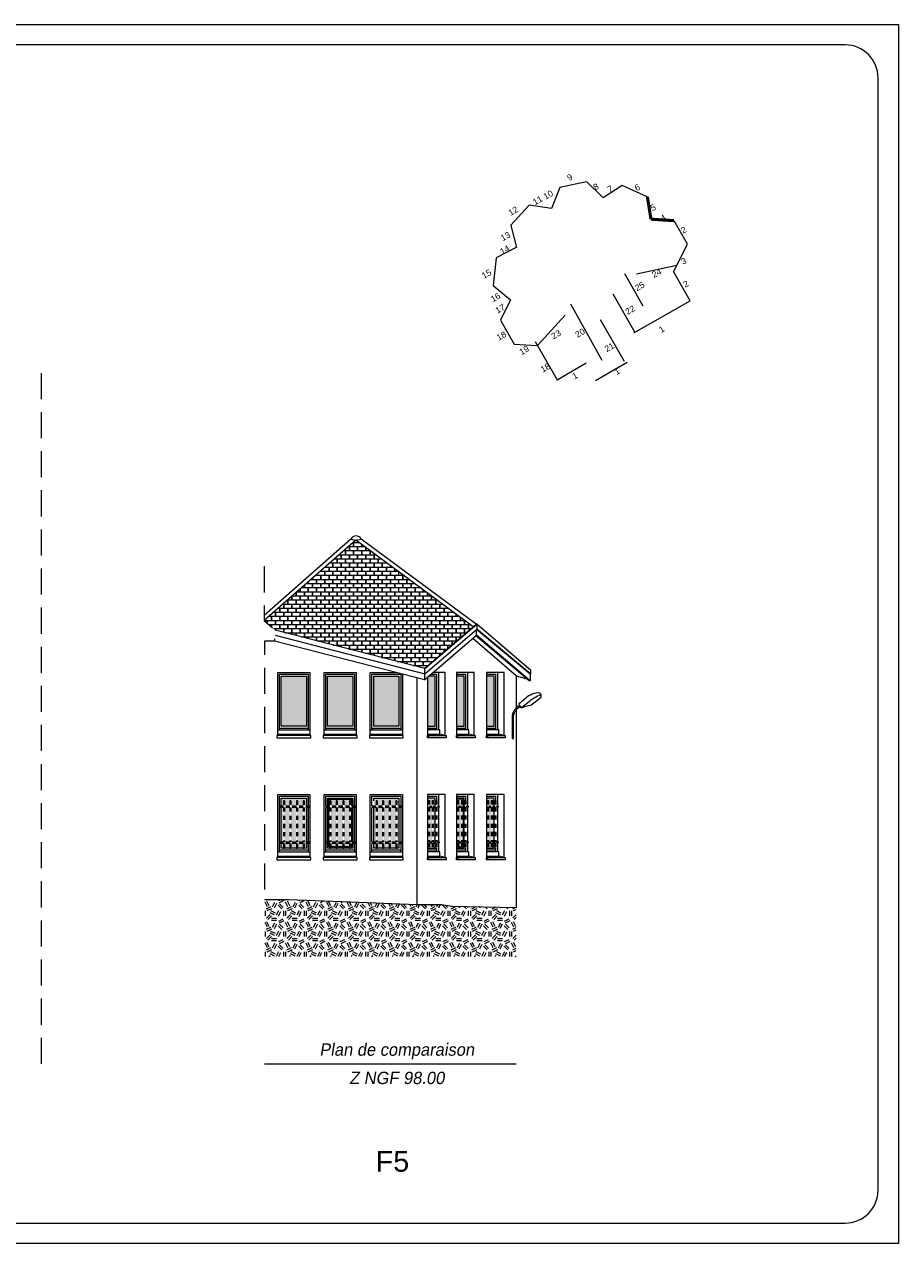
# Model space of a CAD drawing. Extents: x 1304067 to 1304684, y 94 to 123.
# Tile 10 of 57: x 1304178 to 1304199, y 94 to 123. Entities that reach past the tile are written whole.
import ezdxf
from ezdxf.enums import TextEntityAlignment as Align

# ---------------------------------------------------------------- set-up
doc = ezdxf.new("R2010")
doc.units = 0
doc.header["$LTSCALE"] = 0.1
doc.linetypes.add('CACHE', pattern=[9.525, 6.35, -3.175])
doc.linetypes.add('Grille', pattern=[0.4, 0.2, -0.2])
doc.layers.get('0').update_dxf_attribs({"lineweight": 9})
for name, color, linetype, lineweight in [('0_Cadre', 7, 'Continuous', 9), ('_Alti', 115, 'Continuous', 9), ('_Fenêtres', 39, 'Continuous', 9), ('_Fenêtres_Habillage', 7, 'Continuous', 9), ('_TN', 37, 'Continuous', 9), ('_Toiture', 250, 'Continuous', 9), ('_Vue Façade', 240, 'Continuous', 9), ('Bâti_Ligne', 7, 'Continuous', 9), ('Garde-corps', 251, 'Grille', 9), ('Habillage façade', 251, 'Continuous', 9), ('Mur façade', 7, 'Continuous', 9)]:
    doc.layers.add(name, color=color, linetype=linetype, lineweight=lineweight)
doc.layers.add('_Toiture_Habillage', color=7, linetype='Continuous', lineweight=9, true_color=0xa84e24)
doc.styles.add('ARIAL', font='arial.ttf')
doc.styles.add('ECRITURE2', font='BKANT.TTF', dxfattribs={"width": 1.001, "oblique": 18})
doc.styles.get("Standard").update_dxf_attribs({"font": 'arial.ttf'})

# ---------------------------------------------------------------- blocks, each defined once
blk = doc.blocks.new('croquis')
at = {"flags": 128}
for points in [[(0.34, 12.73), (-3.99, 11.82)], [(2.96, 10.16), (0.37, 12.73)], [(6.12, 12.11), (3.01, 10.14)], [(10.18, 10.3), (6.13, 12.11)], [(-4, 11.81), (-5.36, 8.37)], [(10.78, 6.67), (10.2, 10.29)], [(-9.01, 8.93), (-12, 5.63)], [(-5.39, 8.37), (-9, 8.94)], [(14.49, 6.41), (10.77, 6.65)], [(14.5, 6.41), (16.64, 2.65)], [(-11.99, 5.62), (-11.07, 2.05)], [(-11.09, 2.03), (-14.36, 0.35)], [(14.44, -1.9), (16.73, 2.6)], [(-14.36, 0.34), (-14.84, -4.09)], [(14.44, -1.9), (17.08, -6.55)], [(-14.84, -4.1), (-12, -6.44)], [(-12, -6.46), (-13.65, -9.76)], [(8.01, -11.79), (17.13, -6.59)], [(-13.65, -9.77), (-11.44, -13.63)], [(-11.43, -13.63), (-7.63, -13.85)], [(-8.04, -13.2), (-4.47, -19.42)], [(-4.47, -19.42), (0.29, -16.7)], [(1.77, -19.53), (6.94, -16.57)]]:
    blk.add_lwpolyline(points, dxfattribs=at)
at = {"layer": 'Bâti_Ligne', "flags": 128}
for points in [[(8.46, -2.23), (14.98, -0.82)], [(8.17, -11.69), (4.66, -5.55)], [(-3.17, -8.93), (-7.63, -13.85)], [(6.47, -16.45), (2.6, -9.68)]]:
    blk.add_lwpolyline(points, dxfattribs=at)
at = {"layer": 'Bâti_Ligne', "extrusion": (-0.873692, -0.48648, 0), "elevation": 5.45, "flags": 128}
blk.add_lwpolyline([(5.09, 0), (15.56, 0)], dxfattribs=at)
at = {"layer": 'Mur façade'}
blk.add_line((9.54, -7.45), (6.54, -2.2), dxfattribs=at)
at = {"style": 'ARIAL'}
for s, p in [('9', (-2.39, 13.45)), ('8', (1.85, 11.93)), ('7', (4.14, 11.57)), ('6', (8.55, 11.81)), ('11', (-7.62, 9.7)), ('10', (-5.9, 10.62)), ('12', (-11.59, 7.98)), ('5', (11.13, 8.54)), ('4', (12.75, 6.88)), ('13', (-12.84, 3.87)), ('2', (16.09, 4.89)), ('14', (-12.95, 1.67)), ('3', (16.09, -0.15)), ('15', (-15.91, -2.24)), ('24', (11.71, -2.1)), ('25', (8.94, -4.26)), ('2', (16.45, -3.86)), ('16', (-14.45, -6.06)), ('17', (-13.7, -7.9)), ('22', (7.4, -8.1)), ('18', (-13.5, -12.29)), ('23', (-4.62, -12.07)), ('20', (-0.73, -11.82)), ('1', (12.52, -11.23)), ('21', (4.03, -14.15)), ('19', (-9.8, -14.64)), ('18', (-6.36, -17.47)), ('1', (5.29, -18.06)), ('1', (-1.56, -18.78))]:
    blk.add_text(s, height=1, rotation=29.7013, dxfattribs=at).set_placement(p, align=Align.MIDDLE_CENTER)

msp = doc.modelspace()

# ---------------------------------------------------------------- hatches: boundary and pattern name
at = {"layer": '_Fenêtres_Habillage'}
h = msp.add_hatch(color=155, dxfattribs=at)
h.dxf.hatch_style = 1
h.set_gradient(color1=(76, 114, 153), name='CYLINDER')
h.paths.add_polyline_path([(1304184.848, 107.442), (1304184.237, 107.442), (1304184.237, 106.221), (1304184.848, 106.221)])
h = msp.add_hatch(color=155, dxfattribs=at)
h.dxf.hatch_style = 1
h.set_gradient(color1=(76, 114, 153), name='CYLINDER')
h.paths.add_polyline_path([(1304185.977, 107.442), (1304185.366, 107.442), (1304185.366, 106.221), (1304185.977, 106.221)])
h = msp.add_hatch(color=155, dxfattribs=at)
h.dxf.hatch_style = 1
h.set_gradient(color1=(76, 114, 153), name='CYLINDER')
h.paths.add_polyline_path([(1304187.102, 107.442), (1304186.492, 107.442), (1304186.492, 106.221), (1304187.102, 106.221)])
h = msp.add_hatch(color=155, dxfattribs=at)
h.dxf.hatch_style = 1
h.set_gradient(color1=(76, 114, 153), name='CYLINDER')
h.paths.add_polyline_path([(1304187.827, 107.442), (1304187.797, 107.416), (1304187.797, 106.221), (1304187.985, 106.221), (1304187.985, 107.442)])
h = msp.add_hatch(color=155, dxfattribs=at)
h.dxf.hatch_style = 1
h.set_gradient(color1=(76, 114, 153), name='CYLINDER')
h.paths.add_polyline_path([(1304188.694, 107.442), (1304188.505, 107.442), (1304188.505, 106.221), (1304188.694, 106.221)])
h = msp.add_hatch(color=155, dxfattribs=at)
h.dxf.hatch_style = 1
h.set_gradient(color1=(76, 114, 153), name='CYLINDER')
h.paths.add_polyline_path([(1304189.423, 107.442), (1304189.234, 107.442), (1304189.234, 106.221), (1304189.423, 106.221)])
h = msp.add_hatch(color=155, dxfattribs=at)
h.dxf.hatch_style = 1
h.set_gradient(color1=(76, 114, 153), name='CYLINDER')
h.paths.add_polyline_path([(1304184.445, 104.243), (1304184.316, 104.243), (1304184.316, 103.399), (1304184.445, 103.399)])
h.paths.add_polyline_path([(1304184.605, 104.243), (1304184.471, 104.243), (1304184.471, 103.399), (1304184.605, 103.399)])
h.paths.add_polyline_path([(1304184.771, 104.243), (1304184.631, 104.243), (1304184.631, 103.399), (1304184.771, 103.399)])
h.paths.add_polyline_path([(1304184.848, 104.243), (1304184.796, 104.243), (1304184.796, 103.399), (1304184.848, 103.399)])
h.paths.add_polyline_path([(1304184.848, 104.473), (1304184.237, 104.473), (1304184.237, 104.272), (1304184.29, 104.272), (1304184.29, 104.409), (1304184.316, 104.409), (1304184.316, 104.272), (1304184.445, 104.272), (1304184.445, 104.409), (1304184.471, 104.409), (1304184.471, 104.272), (1304184.605, 104.272), (1304184.605, 104.409), (1304184.631, 104.409), (1304184.631, 104.272), (1304184.771, 104.272), (1304184.771, 104.409), (1304184.796, 104.409), (1304184.796, 104.272), (1304184.848, 104.272)])
h.paths.add_polyline_path([(1304184.237, 104.243), (1304184.237, 103.399), (1304184.29, 103.399), (1304184.29, 104.243)])
h.paths.add_polyline_path([(1304184.631, 103.253), (1304184.771, 103.253), (1304184.771, 103.37), (1304184.631, 103.37)])
h.paths.add_polyline_path([(1304184.237, 103.253), (1304184.29, 103.253), (1304184.29, 103.37), (1304184.237, 103.37)])
h.paths.add_polyline_path([(1304184.316, 103.253), (1304184.445, 103.253), (1304184.445, 103.37), (1304184.316, 103.37)])
h.paths.add_polyline_path([(1304184.796, 103.253), (1304184.848, 103.253), (1304184.848, 103.37), (1304184.796, 103.37)])
h.paths.add_polyline_path([(1304184.471, 103.253), (1304184.605, 103.253), (1304184.605, 103.37), (1304184.471, 103.37)])
h = msp.add_hatch(color=155, dxfattribs=at)
h.dxf.hatch_style = 1
h.set_gradient(color1=(76, 114, 153), name='CYLINDER')
h.paths.add_polyline_path([(1304185.575, 104.243), (1304185.446, 104.243), (1304185.446, 103.399), (1304185.575, 103.399)])
h.paths.add_polyline_path([(1304185.735, 104.243), (1304185.601, 104.243), (1304185.601, 103.399), (1304185.735, 103.399)])
h.paths.add_polyline_path([(1304185.901, 104.243), (1304185.761, 104.243), (1304185.761, 103.399), (1304185.901, 103.399)])
h.paths.add_polyline_path([(1304185.396, 104.443), (1304185.396, 104.272), (1304185.42, 104.272), (1304185.42, 104.409), (1304185.446, 104.409), (1304185.446, 104.272), (1304185.575, 104.272), (1304185.575, 104.409), (1304185.601, 104.409), (1304185.601, 104.272), (1304185.735, 104.272), (1304185.735, 104.409), (1304185.761, 104.409), (1304185.761, 104.272), (1304185.901, 104.272), (1304185.901, 104.409), (1304185.927, 104.409), (1304185.927, 104.272), (1304185.947, 104.272), (1304185.947, 104.443)])
h.paths.add_polyline_path([(1304185.396, 104.243), (1304185.396, 103.399), (1304185.42, 103.399), (1304185.42, 104.243)])
h.paths.add_polyline_path([(1304185.947, 103.399), (1304185.947, 104.243), (1304185.927, 104.243), (1304185.927, 103.399)])
h.paths.add_polyline_path([(1304185.601, 103.283), (1304185.735, 103.283), (1304185.735, 103.37), (1304185.601, 103.37)])
h.paths.add_polyline_path([(1304185.947, 103.283), (1304185.947, 103.37), (1304185.927, 103.37), (1304185.927, 103.283)])
h.paths.add_polyline_path([(1304185.396, 103.283), (1304185.42, 103.283), (1304185.42, 103.37), (1304185.396, 103.37)])
h.paths.add_polyline_path([(1304185.761, 103.283), (1304185.901, 103.283), (1304185.901, 103.37), (1304185.761, 103.37)])
h.paths.add_polyline_path([(1304185.446, 103.283), (1304185.575, 103.283), (1304185.575, 103.37), (1304185.446, 103.37)])
h = msp.add_hatch(color=155, dxfattribs=at)
h.dxf.hatch_style = 1
h.set_gradient(color1=(76, 114, 153), name='CYLINDER')
h.paths.add_polyline_path([(1304186.704, 104.243), (1304186.575, 104.243), (1304186.575, 103.399), (1304186.704, 103.399)])
h.paths.add_polyline_path([(1304186.864, 104.243), (1304186.73, 104.243), (1304186.73, 103.399), (1304186.864, 103.399)])
h.paths.add_polyline_path([(1304187.03, 104.243), (1304186.89, 104.243), (1304186.89, 103.399), (1304187.03, 103.399)])
h.paths.add_polyline_path([(1304187.102, 104.243), (1304187.055, 104.243), (1304187.055, 103.399), (1304187.102, 103.399)])
h.paths.add_polyline_path([(1304187.102, 104.473), (1304186.492, 104.473), (1304186.492, 104.272), (1304186.549, 104.272), (1304186.549, 104.409), (1304186.575, 104.409), (1304186.575, 104.272), (1304186.704, 104.272), (1304186.704, 104.409), (1304186.73, 104.409), (1304186.73, 104.272), (1304186.864, 104.272), (1304186.864, 104.409), (1304186.89, 104.409), (1304186.89, 104.272), (1304187.03, 104.272), (1304187.03, 104.409), (1304187.055, 104.409), (1304187.055, 104.272), (1304187.102, 104.272)])
h.paths.add_polyline_path([(1304186.492, 104.243), (1304186.492, 103.399), (1304186.549, 103.399), (1304186.549, 104.243)])
h.paths.add_polyline_path([(1304186.89, 103.253), (1304187.03, 103.253), (1304187.03, 103.37), (1304186.89, 103.37)])
h.paths.add_polyline_path([(1304186.492, 103.253), (1304186.549, 103.253), (1304186.549, 103.37), (1304186.492, 103.37)])
h.paths.add_polyline_path([(1304186.575, 103.253), (1304186.704, 103.253), (1304186.704, 103.37), (1304186.575, 103.37)])
h.paths.add_polyline_path([(1304187.055, 103.253), (1304187.102, 103.253), (1304187.102, 103.37), (1304187.055, 103.37)])
h.paths.add_polyline_path([(1304186.73, 103.253), (1304186.864, 103.253), (1304186.864, 103.37), (1304186.73, 103.37)])
h = msp.add_hatch(color=155, dxfattribs=at)
h.dxf.hatch_style = 1
h.set_gradient(color1=(76, 114, 153), name='CYLINDER')
h.paths.add_polyline_path([(1304187.843, 104.248), (1304187.914, 104.248), (1304187.914, 103.407), (1304187.843, 103.407)])
h.paths.add_polyline_path([(1304187.797, 104.277), (1304187.797, 104.473), (1304187.985, 104.473), (1304187.985, 104.277), (1304187.94, 104.277), (1304187.94, 104.414), (1304187.914, 104.414), (1304187.914, 104.277), (1304187.843, 104.277), (1304187.843, 104.414), (1304187.818, 104.414), (1304187.818, 104.277)])
h.paths.add_polyline_path([(1304187.985, 104.248), (1304187.985, 103.407), (1304187.94, 103.407), (1304187.94, 104.248)])
h.paths.add_polyline_path([(1304187.797, 103.407), (1304187.797, 104.248), (1304187.818, 104.248), (1304187.818, 103.407)])
h.paths.add_polyline_path([(1304187.914, 103.253), (1304187.843, 103.253), (1304187.843, 103.379), (1304187.914, 103.379)])
h.paths.add_polyline_path([(1304187.818, 103.253), (1304187.797, 103.253), (1304187.797, 103.379), (1304187.818, 103.379)])
h.paths.add_polyline_path([(1304187.985, 103.379), (1304187.985, 103.253), (1304187.94, 103.253), (1304187.94, 103.379)])
h = msp.add_hatch(color=155, dxfattribs=at)
h.dxf.hatch_style = 1
h.set_gradient(color1=(76, 114, 153), name='CYLINDER')
h.paths.add_polyline_path([(1304188.552, 104.248), (1304188.622, 104.248), (1304188.622, 103.407), (1304188.552, 103.407)])
h.paths.add_polyline_path([(1304188.505, 104.277), (1304188.505, 104.443), (1304188.675, 104.443), (1304188.675, 104.277), (1304188.648, 104.277), (1304188.648, 104.414), (1304188.622, 104.414), (1304188.622, 104.277), (1304188.552, 104.277), (1304188.552, 104.414), (1304188.526, 104.414), (1304188.526, 104.277)])
h.paths.add_polyline_path([(1304188.675, 104.248), (1304188.675, 103.407), (1304188.648, 103.407), (1304188.648, 104.248)])
h.paths.add_polyline_path([(1304188.505, 103.407), (1304188.505, 104.248), (1304188.526, 104.248), (1304188.526, 103.407)])
h.paths.add_polyline_path([(1304188.622, 103.283), (1304188.552, 103.283), (1304188.552, 103.379), (1304188.622, 103.379)])
h.paths.add_polyline_path([(1304188.526, 103.283), (1304188.505, 103.283), (1304188.505, 103.379), (1304188.526, 103.379)])
h.paths.add_polyline_path([(1304188.675, 103.379), (1304188.675, 103.283), (1304188.648, 103.283), (1304188.648, 103.379)])
h = msp.add_hatch(color=155, dxfattribs=at)
h.dxf.hatch_style = 1
h.set_gradient(color1=(76, 114, 153), name='CYLINDER')
h.paths.add_polyline_path([(1304189.281, 104.248), (1304189.351, 104.248), (1304189.351, 103.407), (1304189.281, 103.407)])
h.paths.add_polyline_path([(1304189.234, 104.277), (1304189.234, 104.473), (1304189.423, 104.473), (1304189.423, 104.277), (1304189.377, 104.277), (1304189.377, 104.414), (1304189.351, 104.414), (1304189.351, 104.277), (1304189.281, 104.277), (1304189.281, 104.414), (1304189.255, 104.414), (1304189.255, 104.277)])
h.paths.add_polyline_path([(1304189.423, 104.248), (1304189.423, 103.407), (1304189.377, 103.407), (1304189.377, 104.248)])
h.paths.add_polyline_path([(1304189.234, 103.407), (1304189.234, 104.248), (1304189.255, 104.248), (1304189.255, 103.407)])
h.paths.add_polyline_path([(1304189.351, 103.253), (1304189.281, 103.253), (1304189.281, 103.379), (1304189.351, 103.379)])
h.paths.add_polyline_path([(1304189.255, 103.253), (1304189.234, 103.253), (1304189.234, 103.379), (1304189.255, 103.379)])
h.paths.add_polyline_path([(1304189.423, 103.379), (1304189.423, 103.253), (1304189.377, 103.253), (1304189.377, 103.379)])
at = {"layer": '_TN'}
h = msp.add_hatch(dxfattribs=at)
h.set_pattern_fill('G_GEOLOG_2', color=256, scale=0.5)
h.set_pattern_definition([(0, (0, 0), (0.5, 0.5), [0.125, -0.375]), (0, (0, 0.05), (0.5, 0.5), [0.125, -0.375]), (90, (0.3, 0.1), (-0.5, 0.5), [0.125, -0.375]), (90, (0.35, 0.1), (-0.5, 0.5), [0.125, -0.375]), (45, (0.375, 0.05), (6e-17, 0.50000000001), [0.125, -0.582106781]), (45, (0.41, 0.015), (6e-17, 0.50000000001), [0.125, -0.582106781]), (135, (0.25, 0.275), (-0.50000000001, 6e-17), [0.125, -0.582106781]), (135, (0.285, 0.31), (-0.50000000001, 6e-17), [0.125, -0.582106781]), (26.5650512, (0.375, 0.275), (0.5, 2e-10), [0.125, -0.9930339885]), (26.5650512, (0.395, 0.23), (0.5, 2e-10), [0.125, -0.9930339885]), (26.5650512, (0.175, 0.475), (0.5, 2e-10), [0.125, -0.9930339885]), (26.5650512, (0.195, 0.43), (0.5, 2e-10), [0.125, -0.9930339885]), (63.43494882, (0.125, 0.125), (2.5e-11, 0.5), [0.125, -0.9930339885]), (63.43494882, (0.17, 0.1), (2.5e-11, 0.5), [0.125, -0.9930339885]), (63.43494882, (0.07, 0.3), (2.5e-11, 0.5), [0.125, -0.9930339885]), (63.43494882, (0.025, 0.325), (2.5e-11, 0.5), [0.125, -0.9930339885]), (116.5650512, (0.445, 0.345), (-2e-10, 0.5), [0.125, -0.9930339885]), (116.5650512, (0.4, 0.325), (-2e-10, 0.5), [0.125, -0.9930339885]), (153.43494882, (0.075, 0.125), (-0.5, 2.5e-11), [0.125, -0.9930339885]), (153.43494882, (0.095, 0.17), (-0.5, 2.5e-11), [0.125, -0.9930339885])])
h.paths.add_polyline_path([(1304189.956, 101.799), (1304188.768, 101.823), (1304188.388, 101.83), (1304188.136, 101.876), (1304187.539, 101.869), (1304185.923, 101.935), (1304184.423, 101.994), (1304183.826, 101.994), (1304183.826, 100.611), (1304189.956, 100.611)])
at = {"layer": '_Toiture_Habillage'}
h = msp.add_hatch(dxfattribs=at)
h.set_pattern_fill('G_TUILE_6', color=256, scale=0.2)
h.set_pattern_definition([(90, (0, 0), (-0.2, 0.2), [0.1, -0.1]), (90, (0.008, 0), (-0.2, 0.2), [0.1, -0.1]), (0, (0, 0.1), (0.2, 0.2), [0.096, -0.104]), (0, (0.104, 0.1), (0.2, 0.2), [0.096, -0.104]), (90, (0.096, 0.1), (-0.2, 0.2), [0.1, -0.1]), (90, (0.104, 0.1), (-0.2, 0.2), [0.1, -0.1]), (0, (0.008, 0), (0.2, 0.2), [0.192, -0.008])])
h.paths.add_polyline_path([(1304186.052, 110.758), (1304183.82, 108.797), (1304184.088, 108.563), (1304187.724, 107.63), (1304188.911, 108.647)])

# ---------------------------------------------------------------- linework, layer by layer
at = {"layer": '0_Cadre'}
msp.add_lwpolyline([(1304157.269, 123.32), (1304199.269, 123.32), (1304199.269, 93.62), (1304157.269, 93.62)], close=True, dxfattribs=at)
msp.add_lwpolyline([(1304159.069, 94.12), (1304197.969, 94.12, 0.414214), (1304198.769, 94.92), (1304198.769, 122.02, 0.414214), (1304197.969, 122.82), (1304159.069, 122.82, 0.414214), (1304158.269, 122.02), (1304158.269, 94.92, 0.414214)], format="xyb", close=True, dxfattribs=at)
at = {"layer": '0_Cadre', "linetype": 'CACHE', "flags": 128}
msp.add_lwpolyline([(1304178.403, 98), (1304178.403, 115.096)], dxfattribs=at)
at = {"layer": '_Alti'}
msp.add_line((1304183.826, 98), (1304189.956, 98), dxfattribs=at)
at = {"layer": '_Fenêtres', "elevation": 0}
for points in [[(1304184.191, 106.133), (1304184.191, 107.488), (1304184.894, 107.488), (1304184.894, 106.133)], [(1304186.446, 106.133), (1304186.446, 107.488), (1304187.148, 107.488), (1304187.148, 106.133)], [(1304184.894, 106.171), (1304184.191, 106.171)], [(1304187.148, 106.171), (1304186.446, 106.171)], [(1304184.191, 104.272), (1304184.191, 104.519), (1304184.894, 104.519), (1304184.894, 104.272)], [(1304184.237, 104.272), (1304184.237, 104.473), (1304184.848, 104.473), (1304184.848, 104.272)], [(1304186.446, 104.272), (1304186.446, 104.519), (1304187.148, 104.519), (1304187.148, 104.272)], [(1304186.492, 104.409), (1304186.492, 104.473), (1304187.102, 104.473), (1304187.102, 104.272)], [(1304184.191, 103.399), (1304184.191, 104.243)], [(1304184.237, 103.399), (1304184.237, 104.243)], [(1304184.848, 104.243), (1304184.848, 103.399)], [(1304184.894, 104.243), (1304184.894, 103.399)], [(1304186.446, 103.399), (1304186.446, 104.243)], [(1304186.492, 103.399), (1304186.492, 104.243)], [(1304187.102, 104.243), (1304187.102, 103.399)], [(1304187.148, 104.243), (1304187.148, 103.399)], [(1304184.191, 103.164), (1304184.191, 103.37)], [(1304184.29, 103.253), (1304184.237, 103.253), (1304184.237, 103.37)], [(1304184.848, 103.37), (1304184.848, 103.253), (1304184.796, 103.253)], [(1304184.894, 103.37), (1304184.894, 103.164)], [(1304186.446, 103.164), (1304186.446, 103.37)], [(1304186.549, 103.253), (1304186.492, 103.253), (1304186.492, 103.37)], [(1304187.102, 103.37), (1304187.102, 103.253), (1304187.055, 103.253)], [(1304187.148, 103.37), (1304187.148, 103.164)], [(1304184.894, 103.203), (1304184.191, 103.203)], [(1304184.445, 103.253), (1304184.316, 103.253)], [(1304184.605, 103.253), (1304184.471, 103.253)], [(1304184.771, 103.253), (1304184.631, 103.253)], [(1304187.148, 103.203), (1304186.446, 103.203)], [(1304186.704, 103.253), (1304186.575, 103.253)], [(1304186.864, 103.253), (1304186.73, 103.253)], [(1304187.03, 103.253), (1304186.89, 103.253)]]:
    msp.add_lwpolyline(points, dxfattribs=at)
for points in [[(1304184.848, 106.221), (1304184.237, 106.221), (1304184.237, 107.442), (1304184.848, 107.442)], [(1304187.102, 106.221), (1304186.492, 106.221), (1304186.492, 107.442), (1304187.102, 107.442)]]:
    msp.add_lwpolyline(points, close=True, dxfattribs=at)
at = {"layer": '_Fenêtres'}
for points in [[(1304185.32, 106.133), (1304185.32, 107.488), (1304186.023, 107.488), (1304186.023, 106.133)], [(1304186.023, 106.171), (1304185.32, 106.171)], [(1304185.32, 104.272), (1304185.32, 104.519), (1304186.023, 104.519), (1304186.023, 104.272)], [(1304185.366, 104.272), (1304185.366, 104.473), (1304185.977, 104.473), (1304185.977, 104.272)], [(1304185.396, 104.272), (1304185.396, 104.443), (1304185.947, 104.443), (1304185.947, 104.272)], [(1304185.32, 103.164), (1304185.32, 104.243)], [(1304185.42, 103.253), (1304185.366, 103.253), (1304185.366, 104.243)], [(1304185.42, 103.283), (1304185.396, 103.283), (1304185.396, 104.243)], [(1304185.947, 104.243), (1304185.947, 103.399)], [(1304185.977, 104.243), (1304185.977, 103.399)], [(1304186.023, 104.243), (1304186.023, 103.399)], [(1304185.977, 103.37), (1304185.977, 103.253), (1304185.927, 103.253)], [(1304185.947, 103.37), (1304185.947, 103.283), (1304185.927, 103.283)], [(1304186.023, 103.37), (1304186.023, 103.164)], [(1304186.023, 103.203), (1304185.32, 103.203)], [(1304185.575, 103.283), (1304185.446, 103.283)], [(1304185.575, 103.253), (1304185.446, 103.253)], [(1304185.735, 103.283), (1304185.601, 103.283)], [(1304185.735, 103.253), (1304185.601, 103.253)], [(1304185.901, 103.283), (1304185.761, 103.283)], [(1304185.901, 103.253), (1304185.761, 103.253)]]:
    msp.add_lwpolyline(points, dxfattribs=at)
msp.add_lwpolyline([(1304185.977, 106.221), (1304185.366, 106.221), (1304185.366, 107.442), (1304185.977, 107.442)], close=True, dxfattribs=at)
at = {"layer": '_Fenêtres', "elevation": 0, "flags": 128}
for points in [[(1304187.797, 106.221), (1304187.985, 106.221), (1304187.985, 107.442), (1304187.827, 107.442)], [(1304187.881, 107.488), (1304188.014, 107.488), (1304188.014, 106.133)], [(1304188.505, 107.488), (1304188.722, 107.488), (1304188.722, 106.133)], [(1304188.505, 106.221), (1304188.694, 106.221), (1304188.694, 107.442), (1304188.505, 107.442)], [(1304189.234, 107.488), (1304189.451, 107.488), (1304189.451, 106.133)], [(1304189.234, 106.221), (1304189.423, 106.221), (1304189.423, 107.442), (1304189.234, 107.442)], [(1304188.014, 106.171), (1304187.797, 106.171)], [(1304188.722, 106.171), (1304188.505, 106.171)], [(1304189.451, 106.171), (1304189.234, 106.171)], [(1304187.797, 104.519), (1304188.014, 104.519), (1304188.014, 104.414)], [(1304187.985, 104.277), (1304187.985, 104.473), (1304187.797, 104.473)], [(1304187.985, 103.407), (1304187.985, 104.248)], [(1304188.505, 104.519), (1304188.722, 104.519), (1304188.722, 104.414)], [(1304188.694, 104.277), (1304188.694, 104.473), (1304188.505, 104.473)], [(1304188.675, 104.277), (1304188.675, 104.443), (1304188.505, 104.443)], [(1304188.675, 103.407), (1304188.675, 104.248)], [(1304188.694, 103.407), (1304188.694, 104.248)], [(1304189.234, 104.519), (1304189.451, 104.519), (1304189.451, 104.414)], [(1304189.423, 104.277), (1304189.423, 104.473), (1304189.234, 104.473)], [(1304189.423, 103.407), (1304189.423, 104.248)], [(1304187.102, 104.243), (1304187.102, 103.399)], [(1304187.94, 103.253), (1304187.985, 103.253), (1304187.985, 103.379)], [(1304188.648, 103.253), (1304188.694, 103.253), (1304188.694, 103.379)], [(1304188.648, 103.283), (1304188.675, 103.283), (1304188.675, 103.379)], [(1304189.377, 103.253), (1304189.423, 103.253), (1304189.423, 103.379)], [(1304187.797, 103.253), (1304187.818, 103.253)], [(1304188.014, 103.203), (1304187.797, 103.203)], [(1304187.843, 103.253), (1304187.914, 103.253)], [(1304188.014, 103.252), (1304188.014, 103.164)], [(1304188.505, 103.283), (1304188.526, 103.283)], [(1304188.505, 103.253), (1304188.526, 103.253)], [(1304188.722, 103.203), (1304188.505, 103.203)], [(1304188.552, 103.283), (1304188.622, 103.283)], [(1304188.552, 103.253), (1304188.622, 103.253)], [(1304188.722, 103.252), (1304188.722, 103.164)], [(1304189.234, 103.253), (1304189.255, 103.253)], [(1304189.451, 103.203), (1304189.234, 103.203)], [(1304189.281, 103.253), (1304189.351, 103.253)], [(1304189.451, 103.252), (1304189.451, 103.164)]]:
    msp.add_lwpolyline(points, dxfattribs=at)
at = {"layer": '_TN', "elevation": 0, "flags": 128}
for points in [[(1304187.539, 101.869), (1304185.923, 101.935), (1304184.423, 101.994), (1304183.826, 101.994)], [(1304189.956, 101.799), (1304188.768, 101.823), (1304188.388, 101.83), (1304188.136, 101.876), (1304187.539, 101.869)]]:
    msp.add_lwpolyline(points, dxfattribs=at)
at = {"layer": '_Toiture', "elevation": 0, "flags": 128}
msp.add_lwpolyline([(1304186.185, 110.777, 0.634448), (1304185.931, 110.777)], format="xyb", dxfattribs=at)
for points in [[(1304185.931, 110.777), (1304183.82, 108.923)], [(1304188.911, 108.647), (1304186.052, 110.758), (1304183.82, 108.797)], [(1304185.931, 110.777), (1304186.052, 110.758), (1304186.185, 110.777)], [(1304188.985, 108.71), (1304186.185, 110.777)], [(1304187.724, 107.63), (1304188.985, 108.71)], [(1304187.736, 107.626), (1304189, 108.71)], [(1304189, 108.71), (1304188.985, 108.71)], [(1304189, 108.71), (1304189, 108.584)], [(1304190.315, 107.488), (1304190.315, 107.581), (1304189, 108.71)], [(1304184.088, 108.438), (1304187.736, 107.501), (1304187.736, 107.626), (1304184.088, 108.563)], [(1304187.725, 107.354), (1304188.992, 108.44)], [(1304187.736, 107.501), (1304189, 108.584)], [(1304190.272, 107.332), (1304188.978, 108.428)], [(1304188.992, 108.44), (1304188.992, 108.577)], [(1304190.3, 107.332), (1304188.992, 108.44)], [(1304190.3, 107.488), (1304188.993, 108.577)], [(1304190.315, 107.488), (1304189, 108.584)], [(1304187.725, 107.504), (1304187.725, 107.354), (1304184.071, 108.292)], [(1304189.956, 107.453), (1304190.217, 107.378)], [(1304190.3, 107.332), (1304190.272, 107.332)], [(1304190.3, 107.488), (1304190.315, 107.488)], [(1304190.3, 107.488), (1304190.3, 107.332)]]:
    msp.add_lwpolyline(points, dxfattribs=at)
at = {"layer": '_Vue Façade', "const_width": 0.075, "flags": 128}
for points in [[(1304193.24, 118.574), (1304193.152, 119.12)], [(1304193.24, 118.574), (1304193.797, 118.538)]]:
    msp.add_lwpolyline(points, dxfattribs=at)
at = {"layer": 'Bâti_Ligne', "linetype": 'CACHE', "elevation": 0, "flags": 128}
msp.add_lwpolyline([(1304183.82, 110.118), (1304183.82, 108.797), (1304184.088, 108.563), (1304184.088, 108.438), (1304184.071, 108.438), (1304184.071, 108.292), (1304183.826, 108.292), (1304183.826, 101.994)], dxfattribs=at)
at = {"layer": 'Bâti_Ligne', "elevation": 0, "flags": 128}
for points in [[(1304189.956, 107.453), (1304188.901, 108.362)], [(1304188.064, 107.528), (1304188.064, 106.133)], [(1304188.772, 107.528), (1304188.772, 106.133)], [(1304189.502, 107.528), (1304189.502, 106.133)], [(1304187.539, 107.402), (1304187.539, 101.869)], [(1304189.956, 107.453), (1304189.956, 106.669)], [(1304189.956, 106.612), (1304189.956, 101.799)], [(1304184.151, 106.133), (1304184.934, 106.133)], [(1304186.406, 106.133), (1304187.188, 106.133)], [(1304187.797, 106.028), (1304188.096, 106.028), (1304188.096, 106.133), (1304187.797, 106.133)], [(1304188.505, 106.028), (1304188.805, 106.028), (1304188.805, 106.133), (1304188.505, 106.133)], [(1304189.234, 106.028), (1304189.534, 106.028), (1304189.534, 106.133), (1304189.234, 106.133)], [(1304184.151, 106.028), (1304184.934, 106.028)], [(1304186.406, 106.028), (1304187.188, 106.028)], [(1304187.821, 105.996), (1304187.821, 105.939)], [(1304188.227, 105.996), (1304188.096, 106.028)], [(1304188.53, 105.996), (1304188.53, 105.939)], [(1304188.935, 105.996), (1304188.805, 106.028)], [(1304189.259, 105.996), (1304189.259, 105.939)], [(1304189.664, 105.996), (1304189.534, 106.028)], [(1304188.064, 104.559), (1304188.064, 104.277)], [(1304188.772, 104.559), (1304188.772, 104.277)], [(1304189.502, 104.559), (1304189.502, 104.277)], [(1304188.064, 104.248), (1304188.064, 103.407)], [(1304188.772, 104.248), (1304188.772, 103.407)], [(1304189.502, 104.248), (1304189.502, 103.407)], [(1304188.064, 103.379), (1304188.064, 103.164)], [(1304188.772, 103.379), (1304188.772, 103.164)], [(1304189.502, 103.379), (1304189.502, 103.164)], [(1304184.151, 103.164), (1304184.934, 103.164)], [(1304184.151, 103.06), (1304184.934, 103.06)], [(1304186.406, 103.164), (1304187.188, 103.164)], [(1304186.406, 103.06), (1304187.188, 103.06)], [(1304187.797, 103.06), (1304188.096, 103.06), (1304188.096, 103.164), (1304187.797, 103.164)], [(1304188.227, 103.028), (1304188.096, 103.06)], [(1304188.505, 103.06), (1304188.805, 103.06), (1304188.805, 103.164), (1304188.505, 103.164)], [(1304188.935, 103.028), (1304188.805, 103.06)], [(1304189.234, 103.06), (1304189.534, 103.06), (1304189.534, 103.164), (1304189.234, 103.164)], [(1304189.664, 103.028), (1304189.534, 103.06)], [(1304187.821, 103.028), (1304187.821, 102.97)], [(1304188.53, 103.028), (1304188.53, 102.97)], [(1304189.259, 103.028), (1304189.259, 102.97)]]:
    msp.add_lwpolyline(points, dxfattribs=at)
at = {"layer": 'Bâti_Ligne', "elevation": 0}
for points in [[(1304184.151, 107.528), (1304184.934, 107.528), (1304184.934, 105.996), (1304184.151, 105.996)], [(1304188.505, 105.996), (1304188.935, 105.996), (1304188.935, 107.528), (1304188.505, 107.528)], [(1304189.234, 105.996), (1304189.664, 105.996), (1304189.664, 107.528), (1304189.234, 107.528)], [(1304184.151, 104.559), (1304184.934, 104.559), (1304184.934, 103.028), (1304184.151, 103.028)], [(1304187.797, 103.028), (1304188.227, 103.028), (1304188.227, 104.559), (1304187.797, 104.559)], [(1304188.505, 103.028), (1304188.935, 103.028), (1304188.935, 104.559), (1304188.505, 104.559)], [(1304189.234, 103.028), (1304189.664, 103.028), (1304189.664, 104.559), (1304189.234, 104.559)]]:
    msp.add_lwpolyline(points, close=True, dxfattribs=at)
at = {"layer": 'Bâti_Ligne'}
msp.add_lwpolyline([(1304185.28, 107.528), (1304186.063, 107.528), (1304186.063, 105.996), (1304185.28, 105.996)], close=True, dxfattribs=at)
at = {"layer": 'Bâti_Ligne', "elevation": 0}
for points in [[(1304187.188, 107.492), (1304187.188, 105.996), (1304186.406, 105.996), (1304186.406, 107.528), (1304187.047, 107.528)], [(1304187.797, 107.416), (1304187.797, 105.996), (1304188.227, 105.996), (1304188.227, 107.528), (1304187.928, 107.528)]]:
    msp.add_lwpolyline(points, dxfattribs=at)
at = {"layer": 'Bâti_Ligne', "flags": 128}
for points in [[(1304185.28, 106.133), (1304186.063, 106.133)], [(1304185.28, 106.028), (1304186.063, 106.028)], [(1304185.28, 103.164), (1304186.063, 103.164)], [(1304185.28, 103.06), (1304186.063, 103.06)]]:
    msp.add_lwpolyline(points, dxfattribs=at)
at = {"layer": 'Bâti_Ligne', "elevation": 0, "flags": 128}
for points in [[(1304184.954, 105.996), (1304184.131, 105.996), (1304184.131, 105.939), (1304184.954, 105.939)], [(1304187.208, 105.996), (1304186.386, 105.996), (1304186.386, 105.939), (1304187.208, 105.939)], [(1304187.797, 105.996), (1304188.251, 105.996), (1304188.251, 105.939), (1304187.797, 105.939)], [(1304188.505, 105.996), (1304188.96, 105.996), (1304188.96, 105.939), (1304188.505, 105.939)], [(1304189.234, 105.996), (1304189.689, 105.996), (1304189.689, 105.939), (1304189.234, 105.939)], [(1304186.406, 104.559), (1304187.188, 104.559), (1304187.188, 103.028), (1304186.406, 103.028)], [(1304184.954, 103.028), (1304184.131, 103.028), (1304184.131, 102.97), (1304184.954, 102.97)], [(1304187.208, 103.028), (1304186.386, 103.028), (1304186.386, 102.97), (1304187.208, 102.97)], [(1304187.797, 103.028), (1304188.251, 103.028), (1304188.251, 102.97), (1304187.797, 102.97)], [(1304188.505, 103.028), (1304188.96, 103.028), (1304188.96, 102.97), (1304188.505, 102.97)], [(1304189.234, 103.028), (1304189.689, 103.028), (1304189.689, 102.97), (1304189.234, 102.97)]]:
    msp.add_lwpolyline(points, close=True, dxfattribs=at)
at = {"layer": 'Bâti_Ligne', "flags": 128}
for points in [[(1304186.083, 105.996), (1304185.26, 105.996), (1304185.26, 105.939), (1304186.083, 105.939)], [(1304185.28, 104.559), (1304186.063, 104.559), (1304186.063, 103.028), (1304185.28, 103.028)], [(1304186.083, 103.028), (1304185.26, 103.028), (1304185.26, 102.97), (1304186.083, 102.97)]]:
    msp.add_lwpolyline(points, close=True, dxfattribs=at)
at = {"layer": 'Garde-corps', "elevation": 0, "flags": 128}
for points in [[(1304184.29, 104.272), (1304184.151, 104.272)], [(1304184.316, 104.409), (1304184.29, 104.409)], [(1304184.29, 104.409), (1304184.29, 104.272)], [(1304184.316, 104.409), (1304184.316, 104.272)], [(1304184.445, 104.272), (1304184.316, 104.272)], [(1304184.471, 104.409), (1304184.445, 104.409)], [(1304184.445, 104.409), (1304184.445, 104.272)], [(1304184.471, 104.409), (1304184.471, 104.272)], [(1304184.605, 104.272), (1304184.471, 104.272)], [(1304184.631, 104.409), (1304184.605, 104.409)], [(1304184.605, 104.409), (1304184.605, 104.272)], [(1304184.631, 104.409), (1304184.631, 104.272)], [(1304184.771, 104.272), (1304184.631, 104.272)], [(1304184.771, 104.409), (1304184.771, 104.272)], [(1304184.796, 104.409), (1304184.771, 104.409)], [(1304184.796, 104.409), (1304184.796, 104.272)], [(1304184.934, 104.272), (1304184.796, 104.272)], [(1304185.42, 104.272), (1304185.28, 104.272)], [(1304185.446, 104.409), (1304185.42, 104.409)], [(1304185.42, 104.409), (1304185.42, 104.272)], [(1304185.446, 104.409), (1304185.446, 104.272)], [(1304185.575, 104.272), (1304185.446, 104.272)], [(1304185.601, 104.409), (1304185.575, 104.409)], [(1304185.575, 104.409), (1304185.575, 104.272)], [(1304185.601, 104.409), (1304185.601, 104.272)], [(1304185.735, 104.272), (1304185.601, 104.272)], [(1304185.761, 104.409), (1304185.735, 104.409)], [(1304185.735, 104.409), (1304185.735, 104.272)], [(1304185.761, 104.409), (1304185.761, 104.272)], [(1304185.901, 104.272), (1304185.761, 104.272)], [(1304185.901, 104.409), (1304185.901, 104.272)], [(1304185.927, 104.409), (1304185.901, 104.409)], [(1304185.927, 104.409), (1304185.927, 104.272)], [(1304186.063, 104.272), (1304185.927, 104.272)], [(1304186.549, 104.272), (1304186.406, 104.272)], [(1304186.575, 104.409), (1304186.549, 104.409)], [(1304186.549, 104.409), (1304186.549, 104.272)], [(1304186.575, 104.409), (1304186.575, 104.272)], [(1304186.704, 104.272), (1304186.575, 104.272)], [(1304186.73, 104.409), (1304186.704, 104.409)], [(1304186.704, 104.409), (1304186.704, 104.272)], [(1304186.73, 104.409), (1304186.73, 104.272)], [(1304186.864, 104.272), (1304186.73, 104.272)], [(1304186.89, 104.409), (1304186.864, 104.409)], [(1304186.864, 104.409), (1304186.864, 104.272)], [(1304186.89, 104.409), (1304186.89, 104.272)], [(1304187.03, 104.272), (1304186.89, 104.272)], [(1304187.03, 104.409), (1304187.03, 104.272)], [(1304187.055, 104.409), (1304187.03, 104.409)], [(1304187.055, 104.409), (1304187.055, 104.272)], [(1304187.188, 104.272), (1304187.055, 104.272)], [(1304187.797, 104.277), (1304187.818, 104.277)], [(1304187.797, 104.248), (1304187.818, 104.248)], [(1304187.818, 104.414), (1304187.818, 104.277)], [(1304187.818, 104.414), (1304187.843, 104.414)], [(1304187.818, 104.248), (1304187.818, 103.407)], [(1304187.843, 104.414), (1304187.843, 104.277)], [(1304187.843, 104.277), (1304187.914, 104.277)], [(1304187.843, 104.248), (1304187.843, 103.407)], [(1304187.843, 104.248), (1304187.914, 104.248)], [(1304187.914, 104.414), (1304187.94, 104.414)], [(1304187.914, 104.414), (1304187.914, 104.277)], [(1304187.914, 104.248), (1304187.914, 103.407)], [(1304187.94, 104.414), (1304187.94, 104.277)], [(1304187.94, 104.277), (1304187.996, 104.277)], [(1304187.94, 104.248), (1304187.94, 103.407)], [(1304187.94, 104.248), (1304187.996, 104.248)], [(1304187.996, 104.414), (1304188.022, 104.414)], [(1304187.996, 104.414), (1304187.996, 104.277)], [(1304187.996, 104.248), (1304187.996, 103.407)], [(1304188.022, 104.414), (1304188.022, 104.277)], [(1304188.022, 104.277), (1304188.082, 104.277), (1304188.082, 104.248), (1304188.022, 104.248)], [(1304188.022, 104.248), (1304188.022, 103.407)], [(1304188.505, 104.277), (1304188.526, 104.277)], [(1304188.505, 104.248), (1304188.526, 104.248)], [(1304188.526, 104.414), (1304188.526, 104.277)], [(1304188.526, 104.414), (1304188.552, 104.414)], [(1304188.526, 104.248), (1304188.526, 103.407)], [(1304188.552, 104.414), (1304188.552, 104.277)], [(1304188.552, 104.277), (1304188.622, 104.277)], [(1304188.552, 104.248), (1304188.552, 103.407)], [(1304188.552, 104.248), (1304188.622, 104.248)], [(1304188.622, 104.414), (1304188.648, 104.414)], [(1304188.622, 104.414), (1304188.622, 104.277)], [(1304188.622, 104.248), (1304188.622, 103.407)], [(1304188.648, 104.414), (1304188.648, 104.277)], [(1304188.648, 104.277), (1304188.705, 104.277)], [(1304188.648, 104.248), (1304188.648, 103.407)], [(1304188.648, 104.248), (1304188.705, 104.248)], [(1304188.705, 104.414), (1304188.73, 104.414)], [(1304188.705, 104.414), (1304188.705, 104.277)], [(1304188.705, 104.248), (1304188.705, 103.407)], [(1304188.73, 104.414), (1304188.73, 104.277)], [(1304188.73, 104.277), (1304188.79, 104.277), (1304188.79, 104.248), (1304188.73, 104.248)], [(1304188.73, 104.248), (1304188.73, 103.407)], [(1304189.234, 104.277), (1304189.255, 104.277)], [(1304189.234, 104.248), (1304189.255, 104.248)], [(1304189.255, 104.414), (1304189.255, 104.277)], [(1304189.255, 104.414), (1304189.281, 104.414)], [(1304189.255, 104.248), (1304189.255, 103.407)], [(1304189.281, 104.414), (1304189.281, 104.277)], [(1304189.281, 104.277), (1304189.351, 104.277)], [(1304189.281, 104.248), (1304189.281, 103.407)], [(1304189.281, 104.248), (1304189.351, 104.248)], [(1304189.351, 104.414), (1304189.377, 104.414)], [(1304189.351, 104.414), (1304189.351, 104.277)], [(1304189.351, 104.248), (1304189.351, 103.407)], [(1304189.377, 104.414), (1304189.377, 104.277)], [(1304189.377, 104.277), (1304189.434, 104.277)], [(1304189.377, 104.248), (1304189.377, 103.407)], [(1304189.377, 104.248), (1304189.434, 104.248)], [(1304189.434, 104.414), (1304189.459, 104.414)], [(1304189.434, 104.414), (1304189.434, 104.277)], [(1304189.434, 104.248), (1304189.434, 103.407)], [(1304189.459, 104.414), (1304189.459, 104.277)], [(1304189.459, 104.277), (1304189.519, 104.277), (1304189.519, 104.248), (1304189.459, 104.248)], [(1304189.459, 104.248), (1304189.459, 103.407)], [(1304184.29, 104.243), (1304184.151, 104.243)], [(1304184.29, 104.243), (1304184.29, 103.399)], [(1304184.445, 104.243), (1304184.316, 104.243)], [(1304184.316, 104.243), (1304184.316, 103.399)], [(1304184.445, 104.243), (1304184.445, 103.399)], [(1304184.605, 104.243), (1304184.471, 104.243)], [(1304184.471, 104.243), (1304184.471, 103.399)], [(1304184.605, 104.243), (1304184.605, 103.399)], [(1304184.771, 104.243), (1304184.631, 104.243)], [(1304184.631, 104.243), (1304184.631, 103.399)], [(1304184.771, 104.243), (1304184.771, 103.399)], [(1304184.796, 104.243), (1304184.796, 103.399)], [(1304184.934, 104.243), (1304184.796, 104.243)], [(1304185.42, 104.243), (1304185.28, 104.243)], [(1304185.42, 104.243), (1304185.42, 103.399)], [(1304185.575, 104.243), (1304185.446, 104.243)], [(1304185.446, 104.243), (1304185.446, 103.399)], [(1304185.575, 104.243), (1304185.575, 103.399)], [(1304185.735, 104.243), (1304185.601, 104.243)], [(1304185.601, 104.243), (1304185.601, 103.399)], [(1304185.735, 104.243), (1304185.735, 103.399)], [(1304185.901, 104.243), (1304185.761, 104.243)], [(1304185.761, 104.243), (1304185.761, 103.399)], [(1304185.901, 104.243), (1304185.901, 103.399)], [(1304185.927, 104.243), (1304185.927, 103.399)], [(1304186.063, 104.243), (1304185.927, 104.243)], [(1304186.549, 104.243), (1304186.406, 104.243)], [(1304186.549, 104.243), (1304186.549, 103.399)], [(1304186.704, 104.243), (1304186.575, 104.243)], [(1304186.575, 104.243), (1304186.575, 103.399)], [(1304186.704, 104.243), (1304186.704, 103.399)], [(1304186.864, 104.243), (1304186.73, 104.243)], [(1304186.73, 104.243), (1304186.73, 103.399)], [(1304186.864, 104.243), (1304186.864, 103.399)], [(1304187.03, 104.243), (1304186.89, 104.243)], [(1304186.89, 104.243), (1304186.89, 103.399)], [(1304187.03, 104.243), (1304187.03, 103.399)], [(1304187.055, 104.243), (1304187.055, 103.399)], [(1304187.188, 104.243), (1304187.055, 104.243)], [(1304184.29, 103.399), (1304184.151, 103.399)], [(1304184.29, 103.37), (1304184.151, 103.37)], [(1304184.29, 103.37), (1304184.29, 103.244)], [(1304184.445, 103.399), (1304184.316, 103.399)], [(1304184.445, 103.37), (1304184.316, 103.37)], [(1304184.316, 103.37), (1304184.316, 103.244)], [(1304184.445, 103.37), (1304184.445, 103.244)], [(1304184.605, 103.399), (1304184.471, 103.399)], [(1304184.605, 103.37), (1304184.471, 103.37)], [(1304184.471, 103.37), (1304184.471, 103.244)], [(1304184.605, 103.37), (1304184.605, 103.244)], [(1304184.771, 103.399), (1304184.631, 103.399)], [(1304184.771, 103.37), (1304184.631, 103.37)], [(1304184.631, 103.37), (1304184.631, 103.244)], [(1304184.771, 103.37), (1304184.771, 103.244)], [(1304184.934, 103.399), (1304184.796, 103.399)], [(1304184.796, 103.37), (1304184.796, 103.244)], [(1304184.934, 103.37), (1304184.796, 103.37)], [(1304185.42, 103.399), (1304185.28, 103.399)], [(1304185.42, 103.37), (1304185.28, 103.37)], [(1304185.42, 103.37), (1304185.42, 103.244)], [(1304185.575, 103.399), (1304185.446, 103.399)], [(1304185.575, 103.37), (1304185.446, 103.37)], [(1304185.446, 103.37), (1304185.446, 103.244)], [(1304185.575, 103.37), (1304185.575, 103.244)], [(1304185.735, 103.399), (1304185.601, 103.399)], [(1304185.735, 103.37), (1304185.601, 103.37)], [(1304185.601, 103.37), (1304185.601, 103.244)], [(1304185.735, 103.37), (1304185.735, 103.244)], [(1304185.901, 103.399), (1304185.761, 103.399)], [(1304185.901, 103.37), (1304185.761, 103.37)], [(1304185.761, 103.37), (1304185.761, 103.244)], [(1304185.901, 103.37), (1304185.901, 103.244)], [(1304186.063, 103.399), (1304185.927, 103.399)], [(1304185.927, 103.37), (1304185.927, 103.244)], [(1304186.063, 103.37), (1304185.927, 103.37)], [(1304186.549, 103.399), (1304186.406, 103.399)], [(1304186.549, 103.37), (1304186.406, 103.37)], [(1304186.549, 103.37), (1304186.549, 103.244)], [(1304186.704, 103.399), (1304186.575, 103.399)], [(1304186.704, 103.37), (1304186.575, 103.37)], [(1304186.575, 103.37), (1304186.575, 103.244)], [(1304186.704, 103.37), (1304186.704, 103.244)], [(1304186.864, 103.399), (1304186.73, 103.399)], [(1304186.864, 103.37), (1304186.73, 103.37)], [(1304186.73, 103.37), (1304186.73, 103.244)], [(1304186.864, 103.37), (1304186.864, 103.244)], [(1304187.03, 103.399), (1304186.89, 103.399)], [(1304187.03, 103.37), (1304186.89, 103.37)], [(1304186.89, 103.37), (1304186.89, 103.244)], [(1304187.03, 103.37), (1304187.03, 103.244)], [(1304187.188, 103.399), (1304187.055, 103.399)], [(1304187.055, 103.37), (1304187.055, 103.244)], [(1304187.188, 103.37), (1304187.055, 103.37)], [(1304187.797, 103.407), (1304187.818, 103.407)], [(1304187.797, 103.379), (1304187.818, 103.379)], [(1304187.818, 103.379), (1304187.818, 103.252)], [(1304187.843, 103.407), (1304187.914, 103.407)], [(1304187.843, 103.379), (1304187.843, 103.252)], [(1304187.843, 103.379), (1304187.914, 103.379)], [(1304187.914, 103.379), (1304187.914, 103.252)], [(1304187.94, 103.407), (1304187.996, 103.407)], [(1304187.94, 103.379), (1304187.996, 103.379)], [(1304187.94, 103.379), (1304187.94, 103.252)], [(1304187.996, 103.379), (1304187.996, 103.252)], [(1304188.022, 103.407), (1304188.082, 103.407), (1304188.082, 103.379), (1304188.022, 103.379)], [(1304188.022, 103.379), (1304188.022, 103.252)], [(1304188.505, 103.407), (1304188.526, 103.407)], [(1304188.505, 103.379), (1304188.526, 103.379)], [(1304188.526, 103.379), (1304188.526, 103.252)], [(1304188.552, 103.407), (1304188.622, 103.407)], [(1304188.552, 103.379), (1304188.552, 103.252)], [(1304188.552, 103.379), (1304188.622, 103.379)], [(1304188.622, 103.379), (1304188.622, 103.252)], [(1304188.648, 103.407), (1304188.705, 103.407)], [(1304188.648, 103.379), (1304188.705, 103.379)], [(1304188.648, 103.379), (1304188.648, 103.252)], [(1304188.705, 103.379), (1304188.705, 103.252)], [(1304188.73, 103.407), (1304188.79, 103.407), (1304188.79, 103.379), (1304188.73, 103.379)], [(1304188.73, 103.379), (1304188.73, 103.252)], [(1304189.234, 103.407), (1304189.255, 103.407)], [(1304189.234, 103.379), (1304189.255, 103.379)], [(1304189.255, 103.379), (1304189.255, 103.252)], [(1304189.281, 103.407), (1304189.351, 103.407)], [(1304189.281, 103.379), (1304189.281, 103.252)], [(1304189.281, 103.379), (1304189.351, 103.379)], [(1304189.351, 103.379), (1304189.351, 103.252)], [(1304189.377, 103.407), (1304189.434, 103.407)], [(1304189.377, 103.379), (1304189.434, 103.379)], [(1304189.377, 103.379), (1304189.377, 103.252)], [(1304189.434, 103.379), (1304189.434, 103.252)], [(1304189.459, 103.407), (1304189.519, 103.407), (1304189.519, 103.379), (1304189.459, 103.379)], [(1304189.459, 103.379), (1304189.459, 103.252)], [(1304184.316, 103.244), (1304184.29, 103.244)], [(1304184.471, 103.244), (1304184.445, 103.244)], [(1304184.631, 103.244), (1304184.605, 103.244)], [(1304184.796, 103.244), (1304184.771, 103.244)], [(1304185.446, 103.244), (1304185.42, 103.244)], [(1304185.601, 103.244), (1304185.575, 103.244)], [(1304185.761, 103.244), (1304185.735, 103.244)], [(1304185.927, 103.244), (1304185.901, 103.244)], [(1304186.575, 103.244), (1304186.549, 103.244)], [(1304186.73, 103.244), (1304186.704, 103.244)], [(1304186.89, 103.244), (1304186.864, 103.244)], [(1304187.055, 103.244), (1304187.03, 103.244)], [(1304187.818, 103.252), (1304187.843, 103.252)], [(1304187.914, 103.252), (1304187.94, 103.252)], [(1304187.996, 103.252), (1304188.022, 103.252)], [(1304188.526, 103.252), (1304188.552, 103.252)], [(1304188.622, 103.252), (1304188.648, 103.252)], [(1304188.705, 103.252), (1304188.73, 103.252)], [(1304189.255, 103.252), (1304189.281, 103.252)], [(1304189.351, 103.252), (1304189.377, 103.252)], [(1304189.434, 103.252), (1304189.459, 103.252)]]:
    msp.add_lwpolyline(points, dxfattribs=at)
at = {"layer": 'Habillage façade', "elevation": 0, "flags": 128}
msp.add_lwpolyline([(1304190.026, 106.757, 0.232062), (1304190.035, 106.731, 0.210309), (1304189.86, 106.488), (1304189.86, 105.927, 0.275475), (1304189.895, 105.927), (1304189.895, 106.488, -0.194916), (1304190.054, 106.7, 0.223761), (1304190.088, 106.671, -0.051785), (1304190.313, 106.736), (1304190.563, 106.93, 0.575118), (1304190.485, 107.035, 0.171187), (1304190.154, 106.875)], format="xyb", close=True, dxfattribs=at)
msp.add_lwpolyline([(1304190.563, 106.988, 0.116157), (1304190.245, 106.791)], format="xyb", dxfattribs=at)
for points in [[(1304190.035, 106.731), (1304190.054, 106.7)], [(1304190.245, 106.791), (1304190.088, 106.671)]]:
    msp.add_lwpolyline(points, dxfattribs=at)

# ---------------------------------------------------------------- block references
at = {"color": 6, "xscale": 0.15, "yscale": 0.15, "zscale": 0.15}
msp.add_blockref('croquis', (1304191.622, 117.577), dxfattribs=at)

# ---------------------------------------------------------------- texts
msp.add_text('F5', height=0.5).set_placement((1304186.538, 95.372))
at = {"layer": '_Alti', "style": 'ECRITURE2', "oblique": 9}
for s, p in [('Plan de comparaison', (1304187.051, 98.346)), ('Z NGF 98.00', (1304187.051, 97.656))]:
    msp.add_text(s, height=0.3, dxfattribs=at).set_placement(p, align=Align.MIDDLE_CENTER)

doc.saveas('drawing.dxf')
